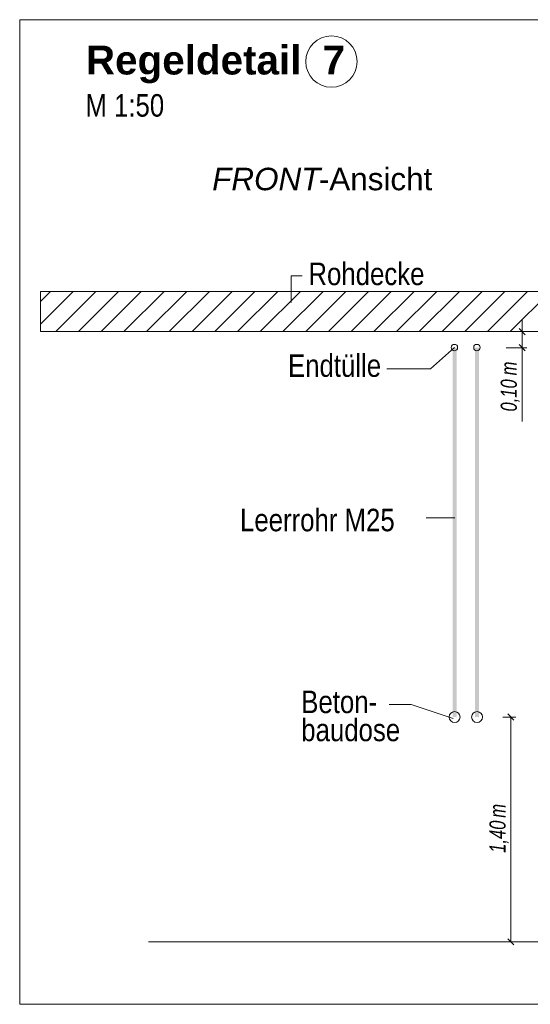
# Model space of a CAD drawing. Extents: x -620 to 3480, y 62 to 1112.
# Tile 125 of 256: x 150 to 182, y 631 to 692. Entities that reach past the tile are written whole.
import ezdxf
from ezdxf.lldxf.tags import DXFTag

# ---------------------------------------------------------------- set-up
doc = ezdxf.new("R2010")
doc.units = 0
doc.layers.get('0').update_dxf_attribs({"lineweight": 13})
for name, color, linetype, lineweight, true_color in [('E_Aussparung Bemaßung-A06GA2TP8I', 5, 'Continuous', 9, 0x0000ff), ('E_Betonbaudose', 1, 'Continuous', 13, 0xff0000), ('E_Detail_Beschriftung', 7, 'Continuous', 13, 0x009900), ('E_Detail_Wandschraffur', 7, 'Continuous', 5, 0xc0c0c0), ('E_Leerrohr Beschriftung', 1, 'Continuous', 9, 0xff0000)]:
    doc.layers.add(name, color=color, linetype=linetype, lineweight=lineweight, true_color=true_color)
doc.layers.add('E_Detail_Linie_Text_Bem', color=7, linetype='Continuous', lineweight=13)
doc.styles.get("Standard").update_dxf_attribs({"font": 'ARIALN.TTF'})
tags = doc.linetypes.add('fein_strichliert', pattern=[4, 1, -2, 1]).pattern_tags.tags
tags[8:9] = [DXFTag(74, 4), DXFTag(75, 0), DXFTag(340, '0'), DXFTag(46, 0.0), DXFTag(50, 0.0), DXFTag(44, 0.0), DXFTag(45, 0.0)]
tags[6:7] = [DXFTag(74, 4), DXFTag(75, 0), DXFTag(340, '0'), DXFTag(46, 0.0), DXFTag(50, 0.0), DXFTag(44, 0.0), DXFTag(45, 0.0)]
tags[4:5] = [DXFTag(74, 4), DXFTag(75, 0), DXFTag(340, '0'), DXFTag(46, 0.0), DXFTag(50, 0.0), DXFTag(44, 0.0), DXFTag(45, 0.0)]
tags = doc.linetypes.add('fein_strichliert-A06GA2TT8I', pattern=[4, 1, -2, 1]).pattern_tags.tags
tags[8:9] = [DXFTag(74, 4), DXFTag(75, 0), DXFTag(340, '0'), DXFTag(46, 0.0), DXFTag(50, 0.0), DXFTag(44, 0.0), DXFTag(45, 0.0)]
tags[6:7] = [DXFTag(74, 4), DXFTag(75, 0), DXFTag(340, '0'), DXFTag(46, 0.0), DXFTag(50, 0.0), DXFTag(44, 0.0), DXFTag(45, 0.0)]
tags[4:5] = [DXFTag(74, 4), DXFTag(75, 0), DXFTag(340, '0'), DXFTag(46, 0.0), DXFTag(50, 0.0), DXFTag(44, 0.0), DXFTag(45, 0.0)]

# ---------------------------------------------------------------- blocks, each defined once
blk = doc.blocks.new('Referenz-A06GA2TW8I')
at = {"layer": 'E_Aussparung Bemaßung-A06GA2TP8I', "linetype": 'Continuous', "ltscale": 0.13}
for p, q in [((181.143, 673.629), (181.143, 667.274)), ((181.443, 672.865), (180.143, 672.865)), ((180.952, 673.056), (181.334, 672.674)), ((180.952, 672.056), (181.334, 671.674)), ((181.443, 671.865), (180.143, 671.865)), ((180.743, 648.865), (179.943, 648.865)), ((180.634, 648.674), (180.252, 649.056)), ((180.443, 648.865), (180.443, 634.865)), ((180.743, 634.865), (179.943, 634.865)), ((180.634, 634.674), (180.252, 635.056))]:
    blk.add_line(p, q, dxfattribs=at)
at = {"layer": 'E_Betonbaudose', "linetype": 'Continuous', "ltscale": 0.13}
for centre, radius in [((176.929, 671.875), 0.2), ((178.329, 671.875), 0.2), ((176.939, 648.865), 0.34), ((178.339, 648.865), 0.34)]:
    blk.add_circle(centre, radius, dxfattribs=at)
at = {"layer": 'E_Detail_Linie_Text_Bem', "linetype": 'fein_strichliert-A06GA2TT8I', "ltscale": 0.65}
for p, q in [((212.647, 692.292), (149.878, 692.292)), ((149.878, 692.292), (149.878, 630.976)), ((149.878, 630.976), (209.621, 630.976))]:
    blk.add_line(p, q, dxfattribs=at)
at = {"layer": 'E_Detail_Linie_Text_Bem', "color": 0, "linetype": 'Continuous', "ltscale": 0.13}
for p, q in [((166.768, 674.685), (166.768, 676.333)), ((166.768, 676.333), (167.455, 676.333)), ((175.442, 670.557), (176.929, 671.875)), ((175.442, 670.557), (172.72, 670.557)), ((175.173, 661.279), (176.958, 661.279)), ((174.237, 649.645), (172.868, 649.645)), ((174.237, 649.645), (176.848, 648.772))]:
    blk.add_line(p, q, dxfattribs=at)
at = {"layer": 'E_Detail_Linie_Text_Bem', "linetype": 'Continuous', "ltscale": 0.13}
for p, q in [((202.494, 675.365), (151.167, 675.365)), ((151.167, 675.365), (151.167, 672.865)), ((151.167, 672.865), (161.56, 672.865)), ((151.167, 672.865), (199.994, 672.865)), ((161.56, 672.865), (202.494, 672.865)), ((157.894, 634.865), (194.907, 634.865))]:
    blk.add_line(p, q, dxfattribs=at)
for points in [[(177.064, 671.866), (177.064, 648.865), (176.814, 671.865), (176.814, 648.865)], [(178.464, 671.866), (178.464, 648.865), (178.214, 671.865), (178.214, 648.865)]]:
    blk.add_solid(points, dxfattribs=at)
at = {"layer": 'E_Detail_Wandschraffur', "linetype": 'fein_strichliert', "ltscale": 0.13}
for p, q in [((151.167, 673.33), (153.203, 675.365)), ((153.531, 672.865), (156.031, 675.365)), ((156.36, 672.865), (158.86, 675.365)), ((159.188, 672.865), (161.688, 675.365)), ((162.016, 672.865), (164.516, 675.365)), ((164.845, 672.865), (167.345, 675.365)), ((167.673, 672.865), (170.173, 675.365)), ((170.502, 672.865), (173.002, 675.365)), ((173.33, 672.865), (175.83, 675.365)), ((176.159, 672.865), (178.659, 675.365)), ((178.987, 672.865), (181.487, 675.365))]:
    blk.add_line(p, q, dxfattribs=at)
at = {"layer": 'E_Detail_Wandschraffur', "linetype": 'ByBlock', "ltscale": 0.13}
for p, q in [((151.167, 674.744), (151.788, 675.365)), ((152.117, 672.865), (154.617, 675.365)), ((154.945, 672.865), (157.445, 675.365)), ((157.774, 672.865), (160.274, 675.365)), ((160.602, 672.865), (163.102, 675.365)), ((163.431, 672.865), (165.931, 675.365)), ((166.259, 672.865), (168.759, 675.365)), ((169.087, 672.865), (171.587, 675.365)), ((171.916, 672.865), (174.416, 675.365)), ((174.744, 672.865), (177.244, 675.365)), ((177.573, 672.865), (180.073, 675.365)), ((180.401, 672.865), (182.901, 675.365))]:
    blk.add_line(p, q, dxfattribs=at)
at = {"layer": 'E_Leerrohr Beschriftung', "linetype": 'Continuous', "ltscale": 0.13}
blk.add_circle((169.277, 689.685), 1.6, dxfattribs=at)
at = {"layer": 'E_Aussparung Bemaßung-A06GA2TP8I', "linetype": 'Continuous', "ltscale": 0.13, "char_height": 1, "attachment_point": 1, "rotation": 90}
for s, insert in [('{\\W0.9;\\fArial Narrow|b0|i1;m}', (179.81, 670.142)), ('{\\W0.9;\\fArial Narrow|b0|i1;0,10 }', (179.81, 667.89)), ('{\\W0.9;\\fArial Narrow|b0|i1;m}', (179.11, 642.594)), ('{\\W0.9;\\fArial Narrow|b0|i1;1,40 }', (179.11, 640.41))]:
    blk.add_mtext(s, dxfattribs=dict(at, insert=insert))
at = {"layer": 'E_Detail_Beschriftung', "color": 1, "linetype": 'Continuous', "lineweight": 35, "ltscale": 0.35, "true_color": 0xff0000, "char_height": 1.8, "attachment_point": 1}
for s, insert in [('{\\fArial|b1|i0;Regeldetail}', (153.996, 690.68)), ('{\\fArial|b1|i0;7}', (168.724, 690.68))]:
    blk.add_mtext(s, dxfattribs=dict(at, insert=insert))
at = {"layer": 'E_Detail_Beschriftung', "linetype": 'Continuous', "ltscale": 0.13, "char_height": 1.4, "attachment_point": 1}
for s, insert in [('{\\fArial Narrow;M 1:50}', (153.965, 687.656)), ('{\\fArial Narrow;Rohdecke}', (167.845, 677.163)), ('{\\fArial Narrow;Endtülle}', (166.573, 671.451)), ('{\\fArial Narrow;Leerrohr M25}', (163.588, 661.834)), ('{\\fArial Narrow;Beton-}', (167.398, 650.511)), ('{\\fArial Narrow;baudose}', (167.398, 648.761))]:
    blk.add_mtext(s, dxfattribs=dict(at, insert=insert))
at = {"layer": 'E_Detail_Beschriftung', "linetype": 'Continuous', "lineweight": -2, "ltscale": 0.25, "char_height": 1.4, "attachment_point": 1}
for s, insert in [('{\\fArial|b0|i1;FRONT}', (161.855, 683.071)), ('{\\fArial;-Ansicht}', (168.491, 683.071))]:
    blk.add_mtext(s, dxfattribs=dict(at, insert=insert))

msp = doc.modelspace()

# ---------------------------------------------------------------- block references
at = {"color": 8, "lineweight": 25, "ltscale": 0.25, "true_color": 0x808080}
msp.add_blockref('Referenz-A06GA2TW8I', (0, 0), dxfattribs=at)

doc.saveas('drawing.dxf')
